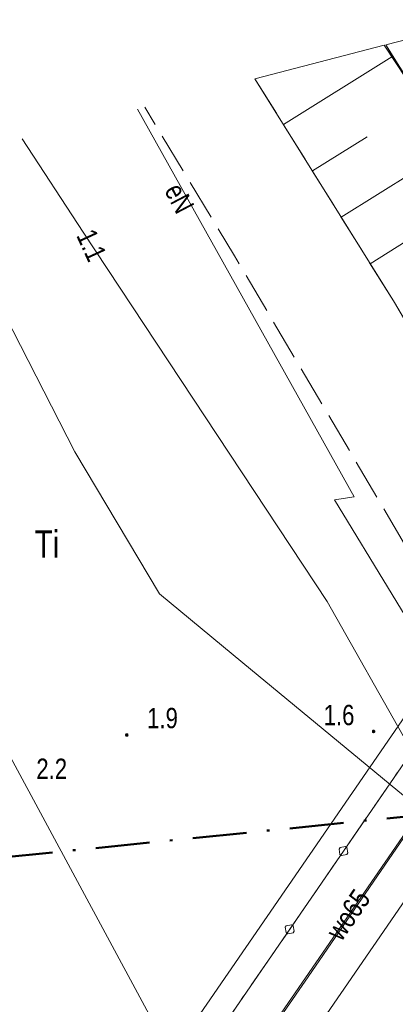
# Model space of a CAD drawing. Header units: metres. Extents: x 5450672 to 5451002, y 5973437 to 5973741.
# Tile 50 of 54: x 5450861 to 5450874, y 5973703 to 5973739. Entities that reach past the tile are written whole.
import ezdxf
from ezdxf.enums import TextEntityAlignment as Align

# ---------------------------------------------------------------- set-up
doc = ezdxf.new("R2010")
doc.units = ezdxf.units.M
for name, pattern in [('L_0_03', [1, 0.5, -0.5]), ('L_0_06', [2, 1.5, -0.5]), ('L_0_0E', [3.5, 2, -0.75, 0, -0.75])]:
    doc.linetypes.add(name, pattern=pattern)
for name, color, linetype, lineweight in [('GESDZI', 7, 'CONTINUOUS', 18), ('GESUZY', 96, 'CONTINUOUS', 18), ('GESUZY_O', 96, 'CONTINUOUS', 18), ('GSLKBA', 7, 'CONTINUOUS', 18), ('GSPWPN', 7, 'CONTINUOUS', 13), ('GSPWPN_O', 7, 'CONTINUOUS', 13), ('GSSINK', 7, 'CONTINUOUS', 18), ('GSSKOA', 7, 'CONTINUOUS', 18), ('GSSOTW', 7, 'CONTINUOUS', 18), ('GSSZSU', 7, 'CONTINUOUS', 18), ('GULEPR', 1, 'CONTINUOUS', 18), ('GULEPR_O', 1, 'CONTINUOUS', 18), ('GULKPR', 36, 'CONTINUOUS', 18), ('GULWPR', 5, 'CONTINUOUS', 18), ('GULWPR_O', 5, 'CONTINUOUS', 18), ('GULXPR', 7, 'CONTINUOUS', 18), ('GUPPRZ_O', 7, 'CONTINUOUS', 18), ('zakres', 6, 'L_0_0E', 50)]:
    doc.layers.add(name, color=color, linetype=linetype, lineweight=lineweight)
doc.styles.add('Arial', font='Arial.ttf')

msp = doc.modelspace()

# ---------------------------------------------------------------- hatches: boundary and pattern name
at = {"layer": 'GSPWPN', "linetype": 'Continuous', "lineweight": 13, "true_color": 0x000000}
for points in [[(5450873.607, 5973713.102), (5450873.611, 5973713.113), (5450873.618, 5973713.122), (5450873.628, 5973713.129), (5450873.638, 5973713.133), (5450873.65, 5973713.135), (5450873.662, 5973713.133), (5450873.673, 5973713.129), (5450873.682, 5973713.122), (5450873.689, 5973713.113), (5450873.693, 5973713.102), (5450873.695, 5973713.09), (5450873.693, 5973713.078), (5450873.689, 5973713.068), (5450873.682, 5973713.058), (5450873.673, 5973713.051), (5450873.662, 5973713.047), (5450873.65, 5973713.045), (5450873.638, 5973713.047), (5450873.628, 5973713.051), (5450873.618, 5973713.058), (5450873.611, 5973713.068), (5450873.607, 5973713.078), (5450873.605, 5973713.09)], [(5450864.497, 5973712.972), (5450864.501, 5973712.982), (5450864.508, 5973712.992), (5450864.518, 5973712.999), (5450864.528, 5973713.003), (5450864.54, 5973713.005), (5450864.552, 5973713.003), (5450864.563, 5973712.999), (5450864.572, 5973712.992), (5450864.579, 5973712.982), (5450864.583, 5973712.972), (5450864.585, 5973712.96), (5450864.583, 5973712.948), (5450864.579, 5973712.938), (5450864.572, 5973712.928), (5450864.563, 5973712.921), (5450864.552, 5973712.917), (5450864.54, 5973712.915), (5450864.528, 5973712.917), (5450864.518, 5973712.921), (5450864.508, 5973712.928), (5450864.501, 5973712.938), (5450864.497, 5973712.948), (5450864.495, 5973712.96)]]:
    msp.add_hatch(color=18, dxfattribs=at).paths.add_polyline_path(points)

# ---------------------------------------------------------------- linework, layer by layer
at = {"layer": 'GESDZI', "color": 7, "linetype": 'Continuous', "lineweight": 18, "flags": 128}
msp.add_lwpolyline([(5450888.088, 5973714.853), (5450875.658, 5973735.93), (5450874.099, 5973738.402), (5450877.693, 5973739.33), (5450880.098, 5973735.655), (5450888.8, 5973714.063)], close=True, dxfattribs=at)
msp.add_lwpolyline([(5450875.658, 5973735.93), (5450874.099, 5973738.402)], dxfattribs=at)
at = {"layer": 'GESUZY', "color": 96, "linetype": 'L_0_03', "lineweight": 18, "flags": 128}
for points in [[(5450874.099, 5973738.402), (5450875.658, 5973735.93)], [(5450875.658, 5973735.93), (5450874.099, 5973738.402)]]:
    msp.add_lwpolyline(points, dxfattribs=at)
at = {"layer": 'GSLKBA', "color": 7, "linetype": 'Continuous', "lineweight": 18, "flags": 128}
msp.add_lwpolyline([(5450890.749, 5973734.979), (5450889.17, 5973732.44), (5450886, 5973727.66), (5450880.05, 5973719.59), (5450874.38, 5973711.36), (5450868.71, 5973703.12), (5450863.04, 5973694.89), (5450857.36, 5973686.66), (5450851.68, 5973678.41), (5450846, 5973670.19), (5450840.33, 5973661.97), (5450834.65, 5973653.74)], dxfattribs=at)
for points in [[(5450872.609, 5973708.845), (5450872.664, 5973708.807), (5450872.7, 5973708.61), (5450872.662, 5973708.555), (5450872.465, 5973708.519), (5450872.41, 5973708.556), (5450872.374, 5973708.753), (5450872.412, 5973708.808)], [(5450872.609, 5973708.845), (5450872.664, 5973708.807), (5450872.7, 5973708.61), (5450872.662, 5973708.555), (5450872.465, 5973708.519), (5450872.41, 5973708.556), (5450872.374, 5973708.753), (5450872.412, 5973708.808)], [(5450870.625, 5973705.961), (5450870.68, 5973705.924), (5450870.716, 5973705.727), (5450870.678, 5973705.672), (5450870.481, 5973705.635), (5450870.426, 5973705.673), (5450870.39, 5973705.87), (5450870.428, 5973705.925)], [(5450870.625, 5973705.961), (5450870.68, 5973705.924), (5450870.716, 5973705.727), (5450870.678, 5973705.672), (5450870.481, 5973705.635), (5450870.426, 5973705.673), (5450870.39, 5973705.87), (5450870.428, 5973705.925)]]:
    msp.add_lwpolyline(points, close=True, dxfattribs=at)
at = {"layer": 'GSPWPN', "color": 7, "linetype": 'Continuous', "lineweight": 13, "flags": 128}
for points in [[(5450873.607, 5973713.102), (5450873.611, 5973713.113), (5450873.618, 5973713.122), (5450873.628, 5973713.129), (5450873.638, 5973713.133), (5450873.65, 5973713.135), (5450873.662, 5973713.133), (5450873.673, 5973713.129), (5450873.682, 5973713.122), (5450873.689, 5973713.113), (5450873.693, 5973713.102), (5450873.695, 5973713.09), (5450873.693, 5973713.078), (5450873.689, 5973713.068), (5450873.682, 5973713.058), (5450873.673, 5973713.051), (5450873.662, 5973713.047), (5450873.65, 5973713.045), (5450873.638, 5973713.047), (5450873.628, 5973713.051), (5450873.618, 5973713.058), (5450873.611, 5973713.068), (5450873.607, 5973713.078), (5450873.605, 5973713.09)], [(5450864.497, 5973712.972), (5450864.501, 5973712.982), (5450864.508, 5973712.992), (5450864.518, 5973712.999), (5450864.528, 5973713.003), (5450864.54, 5973713.005), (5450864.552, 5973713.003), (5450864.563, 5973712.999), (5450864.572, 5973712.992), (5450864.579, 5973712.982), (5450864.583, 5973712.972), (5450864.585, 5973712.96), (5450864.583, 5973712.948), (5450864.579, 5973712.938), (5450864.572, 5973712.928), (5450864.563, 5973712.921), (5450864.552, 5973712.917), (5450864.54, 5973712.915), (5450864.528, 5973712.917), (5450864.518, 5973712.921), (5450864.508, 5973712.928), (5450864.501, 5973712.938), (5450864.497, 5973712.948), (5450864.495, 5973712.96)]]:
    msp.add_lwpolyline(points, close=True, dxfattribs=at)
at = {"layer": 'GSSINK', "color": 7, "linetype": 'Continuous', "lineweight": 18, "flags": 128}
msp.add_lwpolyline([(5450898.152, 5973724.595), (5450895.74, 5973721.1), (5450888.37, 5973710.41), (5450864.3, 5973675.5), (5450848.97, 5973653.28), (5450825.56, 5973619.34), (5450800.71, 5973583.31), (5450779.56, 5973552.63), (5450763.23, 5973528.96), (5450755.93, 5973518.6), (5450744.27, 5973503.7), (5450743.237, 5973502.493), (5450731.904, 5973509.257), (5450733.85, 5973511.51), (5450743.62, 5973523.84), (5450753.2, 5973537.31), (5450769.65, 5973561.17), (5450790.4, 5973591.26), (5450815.86, 5973628.18), (5450837.29, 5973659.24), (5450849.91, 5973677.54), (5450875.1, 5973714.07), (5450885.68, 5973729.4), (5450890.128, 5973735.85)], close=True, dxfattribs=at)
at = {"layer": 'GSSKOA', "color": 7, "linetype": 'L_0_06', "lineweight": 18, "flags": 128}
msp.add_lwpolyline([(5450732.736, 5973508.76), (5450737.66, 5973514.64), (5450749.5, 5973530.31), (5450755.17, 5973538.49), (5450760.82, 5973546.72), (5450766.52, 5973554.96), (5450772.2, 5973563.2), (5450777.88, 5973571.45), (5450783.54, 5973579.66), (5450789.24, 5973587.88), (5450794.91, 5973596.12), (5450800.57, 5973604.34), (5450806.24, 5973612.58), (5450811.93, 5973620.82), (5450817.62, 5973629.05), (5450823.28, 5973637.27), (5450828.99, 5973645.53), (5450834.65, 5973653.74), (5450840.33, 5973661.97), (5450846, 5973670.19), (5450851.68, 5973678.41), (5450857.36, 5973686.66), (5450863.04, 5973694.89), (5450868.71, 5973703.12), (5450874.38, 5973711.36), (5450880.05, 5973719.59), (5450886, 5973727.66), (5450889.17, 5973732.44), (5450890.749, 5973734.979), (5450897.56, 5973725.426), (5450894.88, 5973721.54), (5450889.21, 5973713.32), (5450883.53, 5973705.06), (5450877.87, 5973696.85), (5450872.16, 5973688.6), (5450866.48, 5973680.36), (5450860.82, 5973672.13), (5450855.15, 5973663.92), (5450843.79, 5973647.45), (5450838.11, 5973639.2), (5450832.42, 5973630.97), (5450826.76, 5973622.77), (5450821.08, 5973614.52), (5450815.4, 5973606.29), (5450809.71, 5973598.04), (5450804.06, 5973589.82), (5450798.36, 5973581.56), (5450792.67, 5973573.31), (5450787, 5973565.1), (5450781.33, 5973556.88), (5450775.66, 5973548.65), (5450769.97, 5973540.41), (5450764.29, 5973532.18), (5450758.55, 5973523.94), (5450752.58, 5973515.69), (5450746.3, 5973507.68), (5450742.38, 5973503.004)], close=True, dxfattribs=at)
at = {"layer": 'GSSOTW', "color": 7, "linetype": 'L_0_06', "lineweight": 18, "flags": 128}
for points in [[(5450869.268, 5973737.155), (5450874.42, 5973728.9), (5450881.67, 5973716.6), (5450885.86, 5973709.55), (5450886.94, 5973708.98), (5450888.34, 5973709.36), (5450892.03, 5973712.68)], [(5450892.03, 5973712.68), (5450892.33, 5973712.37), (5450892.52, 5973711.59), (5450888.72, 5973708.68), (5450886.64, 5973707.22), (5450885.59, 5973706.69), (5450884.59, 5973706.48), (5450883.04, 5973706.79), (5450882.13, 5973707.46), (5450875.37, 5973719.02), (5450868.52, 5973730.62), (5450865.205, 5973736.106)]]:
    msp.add_lwpolyline(points, dxfattribs=at)
at = {"layer": 'GSSZSU', "color": 7, "linetype": 'Continuous', "lineweight": 18, "flags": 128}
msp.add_lwpolyline([(5450893.39, 5973713.6), (5450892.03, 5973712.68), (5450888.34, 5973709.36), (5450886.94, 5973708.98), (5450885.86, 5973709.55), (5450881.67, 5973716.6), (5450874.42, 5973728.9), (5450869.268, 5973737.155), (5450874.039, 5973738.387), (5450875.66, 5973735.93), (5450881.91, 5973725.45), (5450888.09, 5973714.85), (5450888.98, 5973713.87), (5450890.35, 5973713.79), (5450892.31, 5973714.24)], close=True, dxfattribs=at)
for points in [[(5450870.322, 5973735.466), (5450874.32, 5973737.961)], [(5450871.39, 5973733.755), (5450873.41, 5973735.016)], [(5450872.458, 5973732.044), (5450876.48, 5973734.555)], [(5450873.525, 5973730.333), (5450875.519, 5973731.578)]]:
    msp.add_lwpolyline(points, dxfattribs=at)
at = {"layer": 'GULEPR', "color": 1, "linetype": 'Continuous', "lineweight": 18, "flags": 128}
for points in [[(5450882.14, 5973707.272), (5450880.718, 5973707.672), (5450872.211, 5973721.627), (5450872.928, 5973721.738), (5450864.937, 5973736.037)], [(5450881.604, 5973703.566), (5450874.905, 5973712.65), (5450871.937, 5973717.878), (5450862.929, 5973731.499), (5450860.675, 5973734.937)]]:
    msp.add_lwpolyline(points, dxfattribs=at)
at = {"layer": 'GULKPR', "color": 36, "linetype": 'Continuous', "lineweight": 18, "flags": 128}
msp.add_lwpolyline([(5450891.64, 5973733.729), (5450864.09, 5973693.78), (5450752.44, 5973531.9), (5450743.95, 5973520.2), (5450734.89, 5973508.94), (5450734.04, 5973507.982)], dxfattribs=at)
at = {"layer": 'GULWPR', "color": 5, "linetype": 'Continuous', "lineweight": 18, "flags": 128}
for points in [[(5450876.245, 5973700.644), (5450880.188, 5973706.247), (5450868.819, 5973715.619), (5450865.746, 5973718.164), (5450862.627, 5973723.397), (5450857.173, 5973734.033)], [(5450892.503, 5973732.519), (5450892.29, 5973732.21), (5450892.16, 5973732.11), (5450892.01, 5973732.15), (5450891.58, 5973732.44), (5450891.48, 5973732.49), (5450891.37, 5973732.47), (5450891.3, 5973732.39), (5450890.01, 5973730.52), (5450888.86, 5973728.85), (5450887.95, 5973727.55), (5450887.93, 5973727.46), (5450887.96, 5973727.36), (5450888.03, 5973727.3), (5450888.48, 5973726.98), (5450888.55, 5973726.87), (5450888.52, 5973726.75), (5450885.38, 5973722.26), (5450881.98, 5973717.27), (5450879.59, 5973713.67), (5450879.47, 5973713.64), (5450879.4, 5973713.54), (5450874.83, 5973706.9), (5450868.72, 5973698.03)], [(5450878.4, 5973714.44), (5450878.04, 5973713.92), (5450876.34, 5973711.45), (5450874.63, 5973708.98), (5450871.23, 5973704.05), (5450869.52, 5973701.58), (5450867.82, 5973699.11), (5450866.12, 5973696.64), (5450864.41, 5973694.17), (5450862.71, 5973691.7), (5450861.01, 5973689.23)]]:
    msp.add_lwpolyline(points, dxfattribs=at)
at = {"layer": 'GULXPR', "color": 7, "linetype": 'Continuous', "lineweight": 18, "flags": 128}
msp.add_lwpolyline([(5450849.494, 5973732.051), (5450867.496, 5973698.716)], dxfattribs=at)
at = {"layer": 'zakres', "lineweight": 50, "flags": 128}
msp.add_lwpolyline([(5450792.1, 5973491.7), (5450753.5, 5973561.1), (5450752.8, 5973575), (5450772.7, 5973592), (5450778.9, 5973688.5), (5450775.2, 5973699.87), (5450898.93, 5973712.39), (5450985.09, 5973584.37), (5450835.61, 5973486.38), (5450845.88, 5973469.31), (5450818.84, 5973453.46), (5450791.19, 5973456.71)], close=True, dxfattribs=at)

# ---------------------------------------------------------------- texts
at = {"layer": 'GESUZY_O', "color": 96, "style": 'Arial', "width": 0.78}
msp.add_text('Ti', height=1, dxfattribs=at).set_placement((5450861.136, 5973720.501), align=Align.TOP_LEFT)
at = {"layer": 'GSPWPN_O', "color": 7, "style": 'Arial', "width": 0.78}
for s, p in [('1.9', (5450865.29, 5973713.96)), ('1.6', (5450871.807, 5973714.072)), ('2.2', (5450861.2, 5973712.09))]:
    msp.add_text(s, height=0.75, dxfattribs=at).set_placement(p, align=Align.TOP_LEFT)
at = {"layer": 'GULEPR_O', "color": 1, "style": 'Arial', "width": 0.78}
msp.add_text('eN', height=0.75, rotation=297.6, dxfattribs=at).set_placement((5450866.574, 5973733.384), align=Align.TOP_LEFT)
at = {"layer": 'GULWPR_O', "color": 5, "style": 'Arial', "width": 0.78}
msp.add_text('wo65', height=0.75, rotation=55.4, dxfattribs=at).set_placement((5450871.843, 5973705.743), align=Align.TOP_LEFT)
at = {"layer": 'GUPPRZ_O', "color": 1, "style": 'Arial', "width": 0.78}
msp.add_text('1.1', height=0.75, rotation=294.7, dxfattribs=at).set_placement((5450863.344, 5973731.69), align=Align.TOP_LEFT)

doc.saveas('drawing.dxf')
